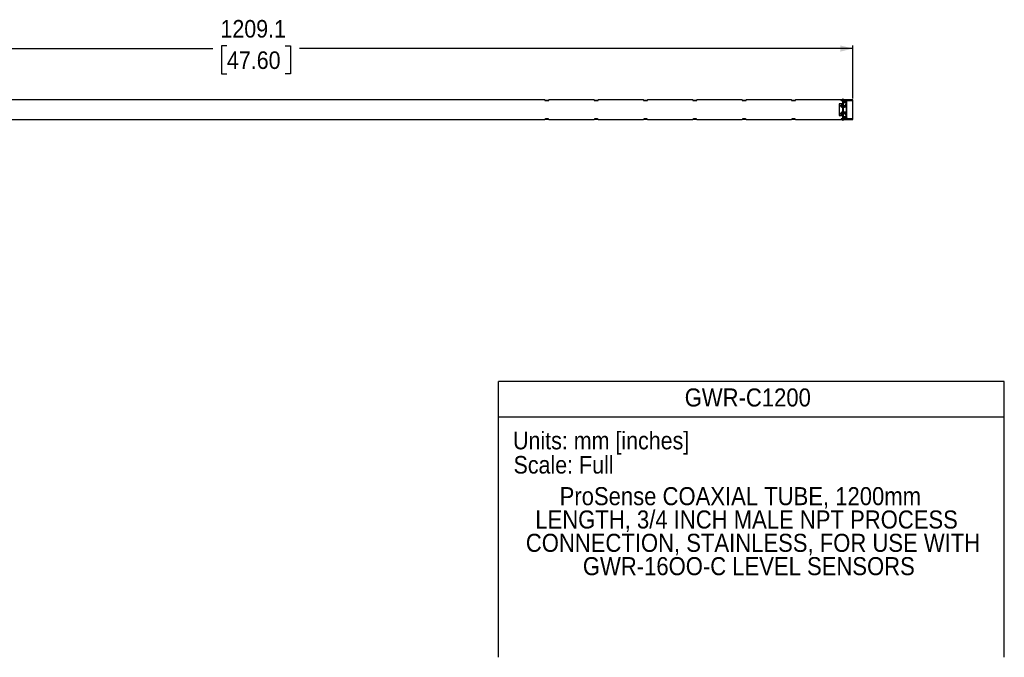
# Model space of a CAD drawing. Header units: millimetres. Extents: x 37 to 2032, y 0 to 646.
# Tile 2 of 2: x 1034 to 2032, y 0 to 646. Entities that reach past the tile are written whole.
import ezdxf
from ezdxf.enums import TextEntityAlignment as Align

# ---------------------------------------------------------------- set-up
doc = ezdxf.new("R2010")
doc.units = ezdxf.units.MM
doc.linetypes.add('SLD-Dashed', pattern=[45.72, 30.48, -15.24])
doc.linetypes.add('SLD-Solid', pattern=[0])
doc.layers.add('DIMENSIONS', color=140, linetype='SLD-Solid', lineweight=25)
doc.layers.add('TEXT', color=140, linetype='SLD-Solid', lineweight=25)
doc.layers.add('HIDDEN', color=102, linetype='SLD-Dashed')
doc.layers.add('SLD-DEFPOINTS', color=7, linetype='Continuous', plot=False)
doc.layers.get('SLD-DEFPOINTS').off()
doc.styles.add('SLDTEXTSTYLE0', font='GOTHIC.TTF', dxfattribs={"width": 0.913})
doc.dimstyles.new('SLDDIMSTYLE3', dxfattribs={"dimtxt": 17.78, "dimasz": 12.7, "dimexe": 0, "dimexo": 0.0625, "dimgap": 4.445, "dimtad": 0, "dimtih": 1, "dimtoh": 1, "dimdec": 1, "dimrnd": 1e-09, "dimzin": 12, "dimdsep": 46, "dimtxsty": 'SLDTEXTSTYLE0', "dimsah": 1, "dimcen": 0.09, "dimadec": 0, "dimazin": 3, "dimtfac": 1, "dimtdec": 1, "dimtofl": 0, "dimtmove": 0, "dimatfit": 3, "dimfxl": 0, "dimfrac": 2, "dimtolj": 1, "dimtzin": 12, "dimarcsym": 0})

# ---------------------------------------------------------------- blocks, each defined once
blk = doc.blocks.new('Block1')
at = {"color": 140, "linetype": 'SLD-Solid', "lineweight": 18}
blk.add_line((2032, 0), (1519.42, 0), dxfattribs=at)
at = {"layer": 'TEXT'}
for p, q in [((2032, 279.4), (1519.42, 279.4)), ((1519.42, 0), (1519.42, 279.4)), ((2032, 0), (2032, 279.4)), ((1519.42, 243.84), (2032, 243.84))]:
    blk.add_line(p, q, dxfattribs=at)
at = {"layer": 'TEXT', "char_height": 17.78, "attachment_point": 1, "style": 'SLDTEXTSTYLE0'}
for s, insert in [('Units: mm [inches]', (1534.29, 228.55)), ('Scale: Full', (1534.8, 204.01))]:
    blk.add_mtext(s, dxfattribs=dict(at, insert=insert))
at = {"layer": 'TEXT', "color": 140, "style": 'SLDTEXTSTYLE0', "width": 0.913}
for tag, p in [('AUTOATTR1', (1708.19, 248.71)), ('AUTOATTR0_0', (1581.49, 148.7)), ('AUTOATTR0_1', (1556.84, 125.05)), ('AUTOATTR0_2', (1547.25, 101.4)), ('AUTOATTR0_3', (1605.05, 77.76))]:
    blk.add_attdef(tag, text='', height=18.29, dxfattribs=at).set_placement(p, align=Align.BOTTOM_LEFT)
blk = doc.blocks.new('_D_3')
at = {"layer": 'DIMENSIONS'}
for p, q in [((669.44, 570.34), (669.44, 620.11)), ((1244.43, 619.55), (1239.02, 619.55)), ((1239.02, 619.55), (1239.02, 591.33)), ((1303.55, 619.55), (1308.97, 619.55)), ((1308.97, 619.55), (1308.97, 591.33)), ((1878.54, 566.21), (1878.54, 620.11)), ((669.44, 616.94), (1230, 616.94)), ((1878.54, 616.94), (1317.99, 616.94)), ((1239.02, 591.33), (1244.43, 591.33)), ((1308.97, 591.33), (1303.55, 591.33))]:
    blk.add_line(p, q, dxfattribs=at)
for points in [[(669.44, 616.94), (682.14, 613.76), (682.14, 620.11)], [(1878.54, 616.94), (1865.84, 620.11), (1865.84, 613.76)]]:
    blk.add_solid(points, dxfattribs=at)
at = {"layer": 'DIMENSIONS', "char_height": 17.78, "attachment_point": 1, "style": 'SLDTEXTSTYLE0'}
for s, insert in [('1209.1', (1237.86, 645.88)), ('47.60', (1244.43, 614.04))]:
    blk.add_mtext(s, dxfattribs=dict(at, insert=insert))

msp = doc.modelspace()

# ---------------------------------------------------------------- linework, layer by layer
for p, q in [((1566.55, 564.94), (709.52, 564.94)), ((1616.55, 564.94), (1570.52, 564.94)), ((1666.55, 564.94), (1620.52, 564.94)), ((1716.55, 564.94), (1670.52, 564.94)), ((1766.55, 564.94), (1720.52, 564.94)), ((1816.55, 564.94), (1770.52, 564.94)), ((1866.55, 564.94), (1820.52, 564.94)), ((1868.04, 565.3), (1868.04, 565.29)), ((1868.04, 565.29), (1868.04, 544.58)), ((1869.04, 565.29), (1869.04, 565.3)), ((1869.04, 544.58), (1869.04, 565.29)), ((1878.54, 564.94), (1870.52, 564.94)), ((1878.54, 544.94), (1878.54, 564.94)), ((709.54, 544.94), (1566.56, 544.94)), ((1570.54, 544.94), (1616.56, 544.94)), ((1620.54, 544.94), (1666.56, 544.94)), ((1670.54, 544.94), (1716.56, 544.94)), ((1720.54, 544.94), (1766.56, 544.94)), ((1770.54, 544.94), (1816.56, 544.94)), ((1820.54, 544.94), (1866.56, 544.94)), ((1868.04, 544.58), (1868.04, 544.57)), ((1869.04, 544.57), (1869.04, 544.58)), ((1870.54, 544.94), (1878.54, 544.94))]:
    msp.add_line(p, q)
for centre, radius, start, end in [((1568.54, 574.83), 10.1, 258.58847, 281.31708), ((1618.54, 574.83), 10.09, 258.58567, 281.31988), ((1668.54, 574.83), 10.09, 258.58707, 281.31848), ((1718.54, 574.83), 10.09, 258.58707, 281.31848), ((1768.54, 574.83), 10.09, 258.58635, 281.3192), ((1818.54, 574.83), 10.09, 258.58633, 281.31921), ((1868.54, 565.3), 0.5, 0, 180), ((1568.54, 535.04), 10.1, 78.58847, 101.31708), ((1618.54, 535.04), 10.09, 78.58567, 101.31988), ((1668.54, 535.04), 10.09, 78.58707, 101.31848), ((1718.54, 535.04), 10.09, 78.58707, 101.31848), ((1768.54, 535.04), 10.09, 78.58633, 101.31922), ((1818.54, 535.04), 10.09, 78.58634, 101.31921), ((1868.54, 544.59), 0.496, 180.44197, 270.4352), ((1868.54, 544.57), 0.5, 180, 0), ((1868.55, 544.59), 0.496, 269.56484, 359.55798)]:
    msp.add_arc(centre, radius, start, end)
for points, knots in [([(1868.08, 564.75), (1868, 564.75), (1867.69, 564.76), (1867.24, 564.82), (1866.8, 564.88), (1866.56, 564.93), (1866.55, 564.93), (1866.54, 564.93)], [0, 0, 0, 0, 0.0902313, 0.3295819, 0.5732388, 0.8185275, 1, 1, 1, 1]), ([(1868.04, 565.28), (1868.04, 565.41), (1868.1, 565.53), (1868.28, 565.72), (1868.41, 565.77), (1868.67, 565.77), (1868.8, 565.72), (1868.99, 565.53), (1869.04, 565.41), (1869.04, 565.28)], [0, 0, 0, 0, 0.25, 0.25, 0.5, 0.5, 0.75, 0.75, 1, 1, 1, 1]), ([(1870.52, 564.93), (1870.52, 564.93), (1870.51, 564.93), (1870.23, 564.87), (1869.77, 564.81), (1869.32, 564.76), (1869.05, 564.75), (1869, 564.75)], [0, 0, 0, 0, 0.193523, 0.44092, 0.691922, 0.946189, 1, 1, 1, 1]), ([(1866.56, 544.94), (1866.57, 544.94), (1866.58, 544.94), (1866.86, 545), (1867.32, 545.06), (1867.76, 545.12), (1868.03, 545.12), (1868.08, 545.12)], [0, 0, 0, 0, 0.1932655, 0.4403341, 0.6910015, 0.9449308, 1, 1, 1, 1]), ([(1869, 545.12), (1869.08, 545.12), (1869.39, 545.11), (1869.85, 545.05), (1870.29, 544.99), (1870.53, 544.94), (1870.54, 544.94), (1870.54, 544.94)], [0, 0, 0, 0, 0.09305, 0.33166, 0.574561, 0.81909, 1, 1, 1, 1])]:
    msp.add_open_spline(points, degree=3, knots=knots)
at = {"layer": 'HIDDEN'}
for p, q in [((1566.54, 564.94), (1566.54, 564.43)), ((1570.54, 564.44), (1566.54, 564.44)), ((1570.54, 564.43), (1570.54, 564.94)), ((1616.54, 564.94), (1616.54, 564.43)), ((1620.54, 564.44), (1616.54, 564.44)), ((1620.54, 564.43), (1620.54, 564.94)), ((1666.54, 564.94), (1666.54, 564.43)), ((1670.54, 564.44), (1666.54, 564.44)), ((1670.54, 564.43), (1670.54, 564.94)), ((1716.54, 564.94), (1716.54, 564.43)), ((1720.54, 564.44), (1716.54, 564.44)), ((1720.54, 564.43), (1720.54, 564.94)), ((1766.54, 564.94), (1766.54, 564.43)), ((1770.54, 564.44), (1766.54, 564.44)), ((1770.54, 564.43), (1770.54, 564.94)), ((1816.54, 564.94), (1816.54, 564.43)), ((1820.54, 564.44), (1816.54, 564.44)), ((1818.44, 564.22), (1818.11, 564.24)), ((1820.54, 564.43), (1820.54, 564.94)), ((1864.79, 560.9), (1864.79, 548.98)), ((1868.54, 560.9), (1864.79, 560.9)), ((1866.26, 558.64), (1866.26, 559.6)), ((1868.54, 559.6), (1866.26, 559.6)), ((1866.26, 558.64), (1868.54, 558.64)), ((1866.54, 564.94), (1866.54, 564.33)), ((1868.07, 564.34), (1866.54, 564.34)), ((1868.54, 564.32), (1868.54, 564.3)), ((1868.54, 564.12), (1868.54, 564.3)), ((1868.54, 564.12), (1868.54, 563.71)), ((1868.54, 563.71), (1868.54, 546.16)), ((1871.71, 562.44), (1868.54, 562.44)), ((1868.54, 562.21), (1869.04, 562.21)), ((1871.71, 561.99), (1868.54, 561.99)), ((1871.13, 558.74), (1868.54, 558.74)), ((1872.29, 563.84), (1868.98, 563.84)), ((1878.54, 563.94), (1870.52, 563.94)), ((1870.54, 563.93), (1870.54, 564.94)), ((1871.13, 558.74), (1871.13, 558.74)), ((1872.29, 563.44), (1871.71, 562.44)), ((1871.71, 562.44), (1871.71, 561.99)), ((1872.29, 546.04), (1872.29, 563.84)), ((1864.79, 548.98), (1868.54, 548.98)), ((1868.54, 551.23), (1866.26, 551.23)), ((1866.26, 550.27), (1866.26, 551.23)), ((1866.26, 550.27), (1868.54, 550.27)), ((1867.36, 558.33), (1869.72, 558.33)), ((1867.36, 557.15), (1867.36, 558.33)), ((1869.72, 557.15), (1867.36, 557.15)), ((1867.36, 552.72), (1869.72, 552.72)), ((1867.36, 551.54), (1867.36, 552.72)), ((1869.72, 551.54), (1867.36, 551.54)), ((1871.71, 557.48), (1868.54, 557.48)), ((1871.71, 552.39), (1868.54, 552.39)), ((1868.54, 551.14), (1871.13, 551.14)), ((1869.72, 557.15), (1869.72, 558.33)), ((1869.72, 551.54), (1869.72, 552.72)), ((1871.71, 557.48), (1871.71, 552.39)), ((1566.54, 545.44), (1570.54, 545.44)), ((1566.54, 545.44), (1566.54, 544.94)), ((1570.54, 544.94), (1570.54, 545.44)), ((1616.54, 545.44), (1620.54, 545.44)), ((1616.54, 545.44), (1616.54, 544.94)), ((1620.54, 544.94), (1620.54, 545.44)), ((1666.54, 545.44), (1670.54, 545.44)), ((1666.54, 545.44), (1666.54, 544.94)), ((1670.54, 544.94), (1670.54, 545.44)), ((1716.54, 545.44), (1720.54, 545.44)), ((1716.54, 545.44), (1716.54, 544.94)), ((1720.54, 544.94), (1720.54, 545.44)), ((1766.54, 545.44), (1770.54, 545.44)), ((1766.54, 545.44), (1766.54, 544.94)), ((1770.54, 544.94), (1770.54, 545.44)), ((1816.54, 545.44), (1816.54, 544.94)), ((1816.54, 545.44), (1820.54, 545.44)), ((1820.54, 544.94), (1820.54, 545.44)), ((1866.54, 545.54), (1866.54, 544.94)), ((1866.54, 545.54), (1868.06, 545.54)), ((1871.71, 547.88), (1868.54, 547.88)), ((1869.04, 547.65), (1868.54, 547.65)), ((1868.54, 547.44), (1871.71, 547.44)), ((1868.54, 546.16), (1868.54, 545.75)), ((1868.54, 545.75), (1868.54, 545.57)), ((1868.54, 545.55), (1868.54, 545.57)), ((1868.98, 546.04), (1872.29, 546.04)), ((1870.52, 545.94), (1878.54, 545.94)), ((1870.54, 544.94), (1870.54, 545.94)), ((1871.71, 547.88), (1871.71, 547.44)), ((1871.71, 547.44), (1872.29, 546.44))]:
    msp.add_line(p, q, dxfattribs=at)
at = {"layer": 'HIDDEN', "flags": 128}
for points in [[(1868.54, 565.2), (1868.73, 565.17), (1868.9, 565.1), (1869, 564.99), (1869.04, 564.87), (1869, 564.74), (1868.9, 564.63), (1868.73, 564.56), (1868.54, 564.53), (1868.35, 564.56), (1868.19, 564.63), (1868.08, 564.74), (1868.04, 564.87), (1868.08, 564.99), (1868.19, 565.1), (1868.35, 565.17), (1868.54, 565.2)], [(1868.54, 561.86), (1868.64, 561.86), (1868.74, 561.88), (1868.83, 561.92), (1868.91, 561.96), (1868.97, 562.02), (1869.01, 562.08), (1869.04, 562.15), (1869.04, 562.21)], [(1868.54, 544.66), (1868.35, 544.69), (1868.19, 544.76), (1868.08, 544.87), (1868.04, 545), (1868.08, 545.12), (1868.19, 545.23), (1868.35, 545.3), (1868.54, 545.33), (1868.73, 545.3), (1868.9, 545.23), (1869, 545.12), (1869.04, 545), (1869, 544.87), (1868.9, 544.76), (1868.73, 544.69), (1868.54, 544.66)], [(1868.54, 548.01), (1868.64, 548), (1868.74, 547.98), (1868.83, 547.95), (1868.9, 547.9), (1868.97, 547.85), (1869.01, 547.79), (1869.04, 547.72), (1869.04, 547.65)]]:
    msp.add_lwpolyline(points, dxfattribs=at)
at = {"layer": 'HIDDEN'}
for centre, start, end in [((1868.54, 565.3), 180, 0), ((1868.54, 544.58), 0.70583, 179.29417), ((1868.54, 544.57), 0, 180)]:
    msp.add_arc(centre, 0.5, start, end, dxfattribs=at)
for points, knots in [([(1566.57, 564.43), (1566.56, 564.43), (1566.55, 564.43), (1566.75, 564.39), (1567.15, 564.32), (1567.72, 564.25), (1568.38, 564.22), (1569.06, 564.23), (1569.67, 564.29), (1570.16, 564.36), (1570.49, 564.42), (1570.52, 564.43), (1570.53, 564.43)], [0, 0, 0, 0, 0.049637, 0.154536, 0.260533, 0.368488, 0.476253, 0.581867, 0.686764, 0.793444, 0.901667, 1, 1, 1, 1]), ([(1569, 564.24), (1568.99, 564.23), (1568.81, 564.22), (1568.62, 564.22), (1568.44, 564.22)], [0, 0, 0, 0, 0.098687, 1, 1, 1, 1]), ([(1616.57, 564.43), (1616.56, 564.43), (1616.55, 564.43), (1616.75, 564.39), (1617.15, 564.32), (1617.72, 564.25), (1618.38, 564.22), (1619.06, 564.23), (1619.67, 564.29), (1620.16, 564.36), (1620.49, 564.42), (1620.52, 564.43), (1620.53, 564.43)], [0, 0, 0, 0, 0.049583, 0.154468, 0.260454, 0.368389, 0.476145, 0.581745, 0.686623, 0.793288, 0.901496, 1, 1, 1, 1]), ([(1619, 564.24), (1618.99, 564.23), (1618.81, 564.22), (1618.62, 564.22), (1618.44, 564.22)], [0, 0, 0, 0, 0.098692, 1, 1, 1, 1]), ([(1620.32, 564.89), (1620.34, 564.9), (1620.48, 564.92), (1620.56, 564.94), (1620.53, 564.93), (1620.52, 564.93)], [0, 0, 0, 0, 0.112178, 0.840913, 1, 1, 1, 1]), ([(1666.57, 564.43), (1666.56, 564.43), (1666.55, 564.43), (1666.75, 564.39), (1667.15, 564.32), (1667.72, 564.25), (1668.38, 564.22), (1669.06, 564.23), (1669.67, 564.29), (1670.16, 564.36), (1670.49, 564.42), (1670.52, 564.43), (1670.53, 564.43)], [0, 0, 0, 0, 0.049583, 0.154468, 0.260452, 0.36839, 0.476143, 0.581743, 0.686622, 0.793288, 0.901496, 1, 1, 1, 1]), ([(1669, 564.24), (1668.99, 564.23), (1668.81, 564.22), (1668.62, 564.22), (1668.44, 564.22)], [0, 0, 0, 0, 0.098714, 1, 1, 1, 1]), ([(1716.57, 564.43), (1716.56, 564.43), (1716.55, 564.43), (1716.75, 564.39), (1717.15, 564.32), (1717.72, 564.25), (1718.38, 564.22), (1719.06, 564.23), (1719.67, 564.29), (1720.16, 564.36), (1720.49, 564.42), (1720.52, 564.43), (1720.53, 564.43)], [0, 0, 0, 0, 0.049637, 0.154536, 0.260535, 0.368487, 0.476255, 0.581869, 0.686764, 0.793444, 0.901667, 1, 1, 1, 1]), ([(1719, 564.24), (1718.99, 564.23), (1718.81, 564.22), (1718.62, 564.22), (1718.44, 564.22)], [0, 0, 0, 0, 0.09869, 1, 1, 1, 1]), ([(1766.57, 564.43), (1766.56, 564.43), (1766.55, 564.43), (1766.75, 564.39), (1767.15, 564.32), (1767.72, 564.25), (1768.38, 564.22), (1769.06, 564.23), (1769.67, 564.29), (1770.16, 564.36), (1770.49, 564.42), (1770.52, 564.43), (1770.53, 564.43)], [0, 0, 0, 0, 0.049583, 0.154468, 0.260452, 0.368389, 0.476142, 0.581743, 0.686623, 0.793288, 0.901496, 1, 1, 1, 1]), ([(1769, 564.24), (1768.99, 564.23), (1768.81, 564.22), (1768.62, 564.22), (1768.44, 564.22)], [0, 0, 0, 0, 0.098691, 1, 1, 1, 1]), ([(1816.57, 564.43), (1816.56, 564.43), (1816.55, 564.43), (1816.75, 564.39), (1817.15, 564.32), (1817.72, 564.25), (1818.38, 564.22), (1819.06, 564.23), (1819.67, 564.29), (1820.16, 564.36), (1820.49, 564.42), (1820.52, 564.43), (1820.53, 564.43)], [0, 0, 0, 0, 0.049583, 0.154468, 0.260452, 0.368389, 0.476142, 0.581743, 0.686622, 0.793288, 0.901496, 1, 1, 1, 1]), ([(1819, 564.24), (1818.99, 564.23), (1818.81, 564.22), (1818.62, 564.22), (1818.44, 564.22)], [0, 0, 0, 0, 0.098696, 1, 1, 1, 1]), ([(1820.13, 564.86), (1820.21, 564.88), (1820.44, 564.91), (1820.56, 564.94), (1820.53, 564.93), (1820.52, 564.93)], [0, 0, 0, 0, 0.356811, 0.884748, 1, 1, 1, 1]), ([(1866.26, 559.6), (1866.35, 559.44), (1866.45, 559.29), (1866.64, 559.01), (1866.74, 558.88), (1866.93, 558.66), (1867.03, 558.56), (1867.21, 558.41), (1867.29, 558.36), (1867.36, 558.33)], [0, 0, 0, 0, 0.25, 0.25, 0.5, 0.5, 0.75, 0.75, 1, 1, 1, 1]), ([(1867.36, 557.15), (1867.29, 557.33), (1867.21, 557.49), (1867.03, 557.81), (1866.93, 557.95), (1866.74, 558.21), (1866.64, 558.32), (1866.45, 558.51), (1866.35, 558.58), (1866.26, 558.64)], [0, 0, 0, 0, 0.25, 0.25, 0.5, 0.5, 0.75, 0.75, 1, 1, 1, 1]), ([(1866.57, 564.33), (1866.56, 564.33), (1866.53, 564.34), (1866.71, 564.3), (1867.07, 564.23), (1867.63, 564.16), (1868.15, 564.12), (1868.46, 564.12), (1868.54, 564.12)], [0, 0, 0, 0, 0.066622, 0.276378, 0.487639, 0.703051, 0.918991, 1, 1, 1, 1]), ([(1868.54, 564.3), (1868.49, 564.3), (1868.4, 564.3), (1868.27, 564.31), (1868.15, 564.32), (1868.06, 564.33), (1868.03, 564.34), (1868.06, 564.33), (1868.07, 564.33)], [0, 0, 0, 0, 0.135196, 0.270004, 0.413866, 0.624419, 0.885743, 1, 1, 1, 1]), ([(1869.04, 565.28), (1869.04, 565.1), (1868.95, 564.94), (1868.64, 564.76), (1868.45, 564.76), (1868.14, 564.94), (1868.04, 565.1), (1868.04, 565.28)], [0, 0, 0, 0, 0.333333, 0.333333, 0.666667, 0.666667, 1, 1, 1, 1]), ([(1869, 564.75), (1868.83, 564.74), (1868.52, 564.73), (1868.21, 564.74), (1868.08, 564.75)], [0, 0, 0, 0, 0.56253, 1, 1, 1, 1]), ([(1868.1, 564.33), (1868.13, 564.33), (1868.19, 564.33), (1868.34, 564.32), (1868.44, 564.32), (1868.54, 564.32)], [0, 0, 0, 0, 0.5, 0.5, 1, 1, 1, 1]), ([(1868.54, 563.71), (1868.76, 563.72), (1869.21, 563.73), (1869.8, 563.8), (1870.25, 563.87), (1870.51, 563.93), (1870.52, 563.93), (1870.52, 563.93)], [0, 0, 0, 0, 0.211209, 0.42229, 0.636676, 0.853345, 1, 1, 1, 1]), ([(1868.54, 563.83), (1868.59, 563.83), (1868.68, 563.83), (1868.82, 563.83), (1868.94, 563.83), (1869.03, 563.84), (1869.03, 563.83), (1869.03, 563.83)], [0, 0, 0, 0, 0.150961, 0.301426, 0.498718, 0.757199, 1, 1, 1, 1]), ([(1869.04, 563.83), (1869.03, 563.82), (1869.02, 563.82), (1868.97, 563.81), (1868.94, 563.8), (1868.86, 563.79), (1868.81, 563.79), (1868.69, 563.78), (1868.62, 563.78), (1868.54, 563.78)], [0, 0, 0, 0, 0.25, 0.25, 0.5, 0.5, 0.75, 0.75, 1, 1, 1, 1]), ([(1869.04, 562.21), (1869.04, 562.24), (1869.04, 562.26), (1869.01, 562.3), (1868.99, 562.31), (1868.92, 562.34), (1868.87, 562.35), (1868.73, 562.37), (1868.64, 562.38), (1868.54, 562.38)], [0, 0, 0, 0, 0.25, 0.25, 0.5, 0.5, 0.75, 0.75, 1, 1, 1, 1]), ([(1871.71, 561.99), (1871.71, 561.95), (1871.71, 561.9), (1871.69, 561.79), (1871.68, 561.72), (1871.65, 561.58), (1871.62, 561.5), (1871.57, 561.33), (1871.55, 561.24), (1871.45, 560.95), (1871.37, 560.75), (1871.2, 560.34), (1871.1, 560.13), (1870.9, 559.73), (1870.79, 559.54), (1870.57, 559.18), (1870.45, 559.02), (1870.23, 558.74), (1870.12, 558.62), (1869.91, 558.43), (1869.81, 558.36), (1869.72, 558.33)], [0, 0, 0, 0, 0.0625, 0.0625, 0.125, 0.125, 0.1875, 0.1875, 0.25, 0.25, 0.375, 0.375, 0.5, 0.5, 0.625, 0.625, 0.75, 0.75, 0.875, 0.875, 1, 1, 1, 1]), ([(1869.72, 557.15), (1869.81, 557.36), (1869.9, 557.55), (1870.12, 557.9), (1870.23, 558.06), (1870.45, 558.34), (1870.57, 558.45), (1870.79, 558.63), (1870.9, 558.69), (1871.05, 558.73), (1871.1, 558.74), (1871.2, 558.73), (1871.24, 558.72), (1871.33, 558.69), (1871.37, 558.66), (1871.45, 558.59), (1871.48, 558.54), (1871.55, 558.43), (1871.57, 558.37), (1871.62, 558.23), (1871.65, 558.15), (1871.7, 557.89), (1871.71, 557.7), (1871.71, 557.48)], [0, 0, 0, 0, 0.125, 0.125, 0.25, 0.25, 0.375, 0.375, 0.5, 0.5, 0.5625, 0.5625, 0.625, 0.625, 0.6875, 0.6875, 0.75, 0.75, 0.8125, 0.8125, 0.875, 0.875, 1, 1, 1, 1]), ([(1866.26, 551.23), (1866.35, 551.29), (1866.45, 551.36), (1866.64, 551.55), (1866.74, 551.66), (1866.93, 551.92), (1867.03, 552.06), (1867.21, 552.37), (1867.29, 552.54), (1867.36, 552.72)], [0, 0, 0, 0, 0.25, 0.25, 0.5, 0.5, 0.75, 0.75, 1, 1, 1, 1]), ([(1867.36, 551.54), (1867.29, 551.51), (1867.21, 551.46), (1867.03, 551.31), (1866.93, 551.21), (1866.74, 550.99), (1866.64, 550.86), (1866.45, 550.58), (1866.35, 550.43), (1866.26, 550.27)], [0, 0, 0, 0, 0.25, 0.25, 0.5, 0.5, 0.75, 0.75, 1, 1, 1, 1]), ([(1871.71, 552.39), (1871.71, 552.28), (1871.71, 552.18), (1871.69, 551.99), (1871.68, 551.89), (1871.65, 551.72), (1871.62, 551.64), (1871.57, 551.5), (1871.55, 551.44), (1871.45, 551.28), (1871.37, 551.2), (1871.2, 551.13), (1871.1, 551.13), (1870.9, 551.18), (1870.79, 551.24), (1870.57, 551.42), (1870.45, 551.53), (1870.23, 551.81), (1870.12, 551.96), (1869.91, 552.32), (1869.81, 552.51), (1869.72, 552.72)], [0, 0, 0, 0, 0.0625, 0.0625, 0.125, 0.125, 0.1875, 0.1875, 0.25, 0.25, 0.375, 0.375, 0.5, 0.5, 0.625, 0.625, 0.75, 0.75, 0.875, 0.875, 1, 1, 1, 1]), ([(1869.72, 551.54), (1869.81, 551.51), (1869.9, 551.44), (1870.12, 551.25), (1870.23, 551.13), (1870.45, 550.85), (1870.57, 550.69), (1870.79, 550.33), (1870.9, 550.14), (1871.05, 549.84), (1871.1, 549.74), (1871.2, 549.53), (1871.24, 549.43), (1871.33, 549.22), (1871.37, 549.12), (1871.45, 548.92), (1871.48, 548.82), (1871.55, 548.63), (1871.57, 548.54), (1871.62, 548.37), (1871.65, 548.29), (1871.7, 548.07), (1871.71, 547.96), (1871.71, 547.88)], [0, 0, 0, 0, 0.125, 0.125, 0.25, 0.25, 0.375, 0.375, 0.5, 0.5, 0.5625, 0.5625, 0.625, 0.625, 0.6875, 0.6875, 0.75, 0.75, 0.8125, 0.8125, 0.875, 0.875, 1, 1, 1, 1]), ([(1570.51, 545.44), (1570.52, 545.44), (1570.54, 545.44), (1570.33, 545.48), (1569.93, 545.55), (1569.36, 545.62), (1568.7, 545.66), (1568.02, 545.64), (1567.41, 545.58), (1566.92, 545.51), (1566.6, 545.45), (1566.57, 545.44), (1566.55, 545.44)], [0, 0, 0, 0, 0.0496372, 0.1545365, 0.2605336, 0.3684881, 0.4762534, 0.5818678, 0.6867606, 0.7934436, 0.9016665, 1, 1, 1, 1]), ([(1568.08, 545.64), (1568.1, 545.64), (1568.27, 545.65), (1568.47, 545.65), (1568.64, 545.65)], [0, 0, 0, 0, 0.098692, 1, 1, 1, 1]), ([(1620.51, 545.44), (1620.52, 545.44), (1620.54, 545.44), (1620.33, 545.48), (1619.93, 545.55), (1619.36, 545.62), (1618.7, 545.66), (1618.02, 545.64), (1617.41, 545.58), (1616.92, 545.51), (1616.6, 545.45), (1616.57, 545.44), (1616.55, 545.44)], [0, 0, 0, 0, 0.049637, 0.154536, 0.260536, 0.368487, 0.476252, 0.581871, 0.686764, 0.793444, 0.901666, 1, 1, 1, 1]), ([(1618.08, 545.64), (1618.1, 545.64), (1618.27, 545.65), (1618.47, 545.65), (1618.64, 545.65)], [0, 0, 0, 0, 0.098692, 1, 1, 1, 1]), ([(1667.19, 545.04), (1667.15, 545.04), (1666.93, 545.01), (1666.7, 544.96), (1666.52, 544.93), (1666.56, 544.94), (1666.56, 544.94)], [0, 0, 0, 0, 0.084629, 0.497791, 0.91001, 1, 1, 1, 1]), ([(1670.51, 545.44), (1670.52, 545.44), (1670.54, 545.44), (1670.33, 545.48), (1669.93, 545.55), (1669.36, 545.62), (1668.7, 545.66), (1668.02, 545.64), (1667.41, 545.58), (1666.92, 545.51), (1666.6, 545.45), (1666.57, 545.44), (1666.55, 545.44)], [0, 0, 0, 0, 0.049637, 0.154536, 0.260535, 0.368488, 0.476255, 0.58187, 0.686762, 0.793444, 0.901666, 1, 1, 1, 1]), ([(1668.08, 545.64), (1668.1, 545.64), (1668.27, 545.65), (1668.47, 545.65), (1668.64, 545.65)], [0, 0, 0, 0, 0.098714, 1, 1, 1, 1]), ([(1720.51, 545.44), (1720.52, 545.44), (1720.54, 545.44), (1720.33, 545.48), (1719.93, 545.55), (1719.36, 545.62), (1718.7, 545.66), (1718.02, 545.64), (1717.41, 545.58), (1716.92, 545.51), (1716.6, 545.45), (1716.57, 545.44), (1716.55, 545.44)], [0, 0, 0, 0, 0.049637, 0.154536, 0.260535, 0.368486, 0.476253, 0.58187, 0.686763, 0.793444, 0.901667, 1, 1, 1, 1]), ([(1718.08, 545.64), (1718.1, 545.64), (1718.27, 545.65), (1718.47, 545.65), (1718.64, 545.65)], [0, 0, 0, 0, 0.098692, 1, 1, 1, 1]), ([(1770.51, 545.44), (1770.52, 545.44), (1770.54, 545.44), (1770.33, 545.48), (1769.93, 545.55), (1769.36, 545.62), (1768.7, 545.66), (1768.02, 545.64), (1767.41, 545.58), (1766.92, 545.51), (1766.6, 545.45), (1766.57, 545.44), (1766.55, 545.44)], [0, 0, 0, 0, 0.049637, 0.154536, 0.260535, 0.368486, 0.476254, 0.58187, 0.686763, 0.793444, 0.901667, 1, 1, 1, 1]), ([(1820.51, 545.44), (1820.52, 545.44), (1820.54, 545.44), (1820.33, 545.48), (1819.93, 545.55), (1819.36, 545.62), (1818.7, 545.66), (1818.02, 545.64), (1817.41, 545.58), (1816.92, 545.51), (1816.6, 545.45), (1816.57, 545.44), (1816.55, 545.44)], [0, 0, 0, 0, 0.0495831, 0.1544679, 0.2604523, 0.3683897, 0.4761425, 0.5817437, 0.6866227, 0.7932881, 0.9014964, 1, 1, 1, 1]), ([(1868.54, 545.75), (1868.32, 545.75), (1867.88, 545.74), (1867.28, 545.67), (1866.83, 545.59), (1866.57, 545.54), (1866.57, 545.54), (1866.57, 545.54)], [0, 0, 0, 0, 0.211415, 0.422713, 0.637041, 0.853453, 1, 1, 1, 1]), ([(1868.54, 545.55), (1868.46, 545.55), (1868.39, 545.55), (1868.26, 545.54), (1868.21, 545.54), (1868.09, 545.54), (1868.04, 545.53), (1868.04, 545.54), (1868.05, 545.54), (1868.09, 545.54), (1868.12, 545.55), (1868.2, 545.56), (1868.26, 545.56), (1868.39, 545.57), (1868.46, 545.57), (1868.54, 545.57)], [0, 0, 0, 0, 0.125, 0.125, 0.25, 0.25, 0.5, 0.5, 0.625, 0.625, 0.75, 0.75, 0.875, 0.875, 1, 1, 1, 1]), ([(1868.08, 545.12), (1868.26, 545.13), (1868.56, 545.14), (1868.87, 545.13), (1869, 545.12)], [0, 0, 0, 0, 0.566064, 1, 1, 1, 1]), ([(1868.54, 547.49), (1868.64, 547.49), (1868.72, 547.5), (1868.86, 547.52), (1868.91, 547.53), (1868.99, 547.56), (1869.01, 547.57), (1869.04, 547.61), (1869.04, 547.63), (1869.04, 547.65)], [0, 0, 0, 0, 0.25, 0.25, 0.5, 0.5, 0.75, 0.75, 1, 1, 1, 1]), ([(1870.52, 545.94), (1870.52, 545.94), (1870.55, 545.93), (1870.38, 545.97), (1870.01, 546.04), (1869.46, 546.12), (1868.94, 546.16), (1868.63, 546.16), (1868.54, 546.16)], [0, 0, 0, 0, 0.066421, 0.275644, 0.486478, 0.701828, 0.917801, 1, 1, 1, 1]), ([(1868.54, 546.09), (1868.67, 546.09), (1868.78, 546.09), (1868.89, 546.07), (1868.93, 546.07), (1868.98, 546.06), (1869, 546.06), (1869.01, 546.05)], [0, 0, 0, 0, 0.5, 0.5, 0.75, 0.75, 1, 1, 1, 1]), ([(1869.04, 546.04), (1869.04, 546.04), (1869.05, 546.03), (1868.99, 546.03), (1868.87, 546.04), (1868.74, 546.04), (1868.62, 546.04), (1868.55, 546.04), (1868.54, 546.04)], [0, 0, 0, 0, 0.047572, 0.400872, 0.614123, 0.78694, 0.96087, 1, 1, 1, 1])]:
    msp.add_open_spline(points, degree=3, knots=knots, dxfattribs=at)

# ---------------------------------------------------------------- block references
at = {"layer": 'SLD-DEFPOINTS'}
msp.add_blockref('Block1', (0, 0), dxfattribs=at).add_auto_attribs({'AUTOATTR0_0': 'ProSense COAXIAL TUBE, 1200mm ', 'AUTOATTR0_1': 'LENGTH, 3/4 INCH MALE NPT PROCESS ', 'AUTOATTR0_2': 'CONNECTION, STAINLESS, FOR USE WITH ', 'AUTOATTR0_3': 'GWR-16OO-C LEVEL SENSORS', 'AUTOATTR1': 'GWR-C1200'})

# ---------------------------------------------------------------- dimensions: what is measured, and where the dimension line sits
at = {"layer": 'DIMENSIONS'}
dim = msp.add_linear_dim(base=(1878.54, 616.94), p1=(669.44, 569.07), p2=(1878.54, 564.94), dimstyle='SLDDIMSTYLE3', dxfattribs=at)
dim.commit()
dim.dimension.update_dxf_attribs({"geometry": '_D_3', "text_midpoint": (1273.99, 616.94), "dimtype": 160})

doc.saveas('drawing.dxf')
